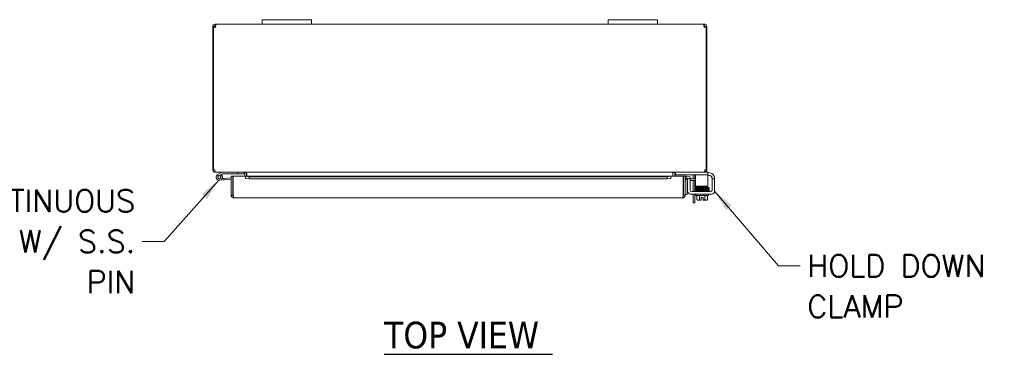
# Model space of a CAD drawing. Header units: inches. Extents: x 4 to 147, y 2 to 94.
# Tile 6 of 9: x 28 to 68, y 80 to 94. Entities that reach past the tile are written whole.
import ezdxf

# ---------------------------------------------------------------- set-up
doc = ezdxf.new("R2010")
doc.units = ezdxf.units.IN
doc.header["$LTSCALE"] = 9
doc.header["$MEASUREMENT"] = 0
doc.layers.add('Symbol (ANSI)', color=7, linetype='Continuous', lineweight=5)
doc.layers.add('Visible (ANSI)', color=7, linetype='Continuous', lineweight=5)
doc.styles.add('ROMANS', font='romans.shx')
doc.styles.add('Text Style168', font='tahoma.ttf')
doc.dimstyles.new('Default (ANSI)$7', dxfattribs={"dimscale": 9, "dimtxt": 0.1, "dimasz": 0.098425, "dimexe": 0.125, "dimexo": 0.0625, "dimgap": 0.031496, "dimtad": 0, "dimtih": 1, "dimtoh": 1, "dimrnd": 1e-08, "dimzin": 0, "dimdsep": 46, "dimtxsty": 'ROMANS', "dimcen": 0.09, "dimdle": 0.393701, "dimclrd": 256, "dimclre": 256, "dimclrt": 256, "dimadec": 0, "dimazin": 0, "dimtfac": 1, "dimtofl": 0, "dimtmove": 0, "dimatfit": 3, "dimfxl": 1, "dimtolj": 1, "dimtzin": 0, "dimlwd": -1, "dimlwe": -1, "dimarcsym": 0})

msp = doc.modelspace()

# ---------------------------------------------------------------- linework, layer by layer
at = {"layer": 'Symbol (ANSI)', "lineweight": 30}
msp.add_line((42.462, 80.035), (49.276, 80.035), dxfattribs=at)
at = {"layer": 'Visible (ANSI)'}
for p, q in [((35.573, 93.301), (35.523, 93.301)), ((35.523, 93.277), (35.523, 93.301)), ((35.56, 93.277), (35.523, 93.277)), ((35.523, 93.277), (35.523, 87.512)), ((35.56, 87.512), (35.56, 93.279)), ((35.597, 93.277), (35.568, 93.277)), ((35.597, 93.301), (35.573, 93.301)), ((35.597, 93.301), (35.597, 93.277)), ((35.597, 93.277), (35.597, 93.275)), ((35.628, 93.356), (35.628, 93.407)), ((35.628, 93.407), (35.64, 93.407)), ((35.628, 93.333), (35.628, 93.356)), ((35.64, 93.333), (35.628, 93.333)), ((35.64, 93.356), (35.64, 93.407)), ((35.64, 93.407), (37.523, 93.407)), ((35.64, 93.333), (35.64, 93.356)), ((37.523, 93.587), (37.523, 93.407)), ((37.523, 93.587), (37.773, 93.587)), ((37.773, 93.407), (37.523, 93.407)), ((39.273, 93.587), (37.773, 93.587)), ((37.773, 93.407), (39.273, 93.407)), ((39.273, 93.587), (39.523, 93.587)), ((39.523, 93.407), (39.273, 93.407)), ((39.523, 93.407), (39.523, 93.587)), ((39.523, 93.407), (51.523, 93.407)), ((51.523, 93.587), (51.523, 93.407)), ((51.523, 93.587), (51.773, 93.587)), ((51.773, 93.407), (51.523, 93.407)), ((53.273, 93.587), (51.773, 93.587)), ((51.773, 93.407), (53.273, 93.407)), ((53.273, 93.587), (53.523, 93.587)), ((53.523, 93.407), (53.273, 93.407)), ((53.523, 93.407), (53.523, 93.587)), ((53.523, 93.407), (55.405, 93.407)), ((55.405, 93.407), (55.405, 93.356)), ((55.405, 93.407), (55.417, 93.407)), ((55.405, 93.356), (55.405, 93.333)), ((55.417, 93.333), (55.405, 93.333)), ((55.417, 93.407), (55.417, 93.356)), ((55.417, 93.356), (55.417, 93.333)), ((55.472, 93.301), (55.449, 93.301)), ((55.449, 93.277), (55.449, 93.301)), ((55.477, 93.277), (55.449, 93.277)), ((55.449, 93.275), (55.449, 93.277)), ((55.523, 93.301), (55.472, 93.301)), ((55.486, 93.279), (55.486, 87.512)), ((55.523, 93.277), (55.486, 93.277)), ((55.523, 93.301), (55.523, 93.277)), ((55.523, 87.512), (55.523, 93.277)), ((35.523, 87.512), (35.56, 87.512)), ((35.56, 87.512), (35.608, 87.512)), ((35.628, 87.413), (35.628, 87.407)), ((35.628, 87.407), (35.639, 87.407)), ((55.406, 87.407), (35.639, 87.407)), ((35.913, 87.405), (35.737, 87.319)), ((35.765, 87.263), (35.862, 87.31)), ((35.882, 87.294), (35.819, 87.263)), ((35.862, 87.31), (35.928, 87.343)), ((35.934, 87.344), (36.542, 87.344)), ((36.542, 87.407), (36.542, 87.344)), ((36.542, 87.344), (36.792, 87.344)), ((36.792, 87.344), (36.792, 87.407)), ((36.824, 87.375), (36.824, 87.248)), ((36.898, 87.248), (36.898, 87.375)), ((36.909, 87.375), (36.909, 87.248)), ((54.137, 87.375), (54.137, 87.248)), ((54.148, 87.375), (54.148, 87.248)), ((54.222, 87.375), (54.222, 87.248)), ((54.253, 87.407), (54.253, 87.303)), ((54.283, 87.303), (54.253, 87.303)), ((55.536, 87.303), (54.283, 87.303)), ((54.964, 87.147), (54.964, 87.27)), ((55.038, 87.282), (55.038, 87.147)), ((55.066, 87.303), (55.066, 87.178)), ((55.406, 87.407), (55.417, 87.407)), ((55.417, 87.413), (55.417, 87.407)), ((55.536, 87.407), (55.417, 87.407)), ((55.438, 87.512), (55.486, 87.512)), ((55.486, 87.512), (55.523, 87.512)), ((55.536, 87.407), (55.566, 87.407)), ((55.566, 87.303), (55.536, 87.303)), ((55.566, 87.303), (55.566, 87.407)), ((55.566, 87.397), (55.583, 87.397)), ((55.566, 87.178), (55.566, 87.303)), ((55.604, 87.293), (55.566, 87.293)), ((35.983, 87.098), (35.803, 87.082)), ((35.906, 87.154), (35.977, 87.16)), ((36.271, 87.186), (35.977, 87.16)), ((35.977, 87.16), (35.983, 87.098)), ((36.271, 87.123), (35.983, 87.098)), ((36.271, 87.248), (36.345, 87.248)), ((36.271, 86.478), (36.271, 87.248)), ((36.345, 87.248), (36.345, 86.478)), ((36.356, 86.478), (36.356, 87.248)), ((36.356, 87.248), (36.856, 87.248)), ((36.856, 87.248), (36.856, 87.246)), ((36.856, 87.143), (36.856, 87.248)), ((36.856, 87.248), (54.061, 87.248)), ((37.006, 87.22), (36.856, 87.246)), ((36.856, 87.246), (36.856, 87.173)), ((36.856, 87.246), (36.856, 87.246)), ((36.856, 87.173), (37.006, 87.147)), ((36.856, 87.173), (36.856, 87.143)), ((36.856, 87.143), (36.856, 87.143)), ((36.856, 87.143), (36.856, 87.143)), ((37.006, 87.147), (37.006, 87.22)), ((53.911, 87.22), (37.006, 87.22)), ((53.911, 87.147), (37.006, 87.147)), ((54.061, 87.246), (53.911, 87.22)), ((53.911, 87.22), (53.911, 87.147)), ((53.911, 87.147), (54.061, 87.173)), ((54.061, 87.246), (54.061, 87.248)), ((54.061, 87.248), (54.061, 87.143)), ((54.061, 87.248), (54.561, 87.248)), ((54.061, 87.173), (54.061, 87.246)), ((54.061, 87.246), (54.061, 87.246)), ((54.061, 87.173), (54.061, 87.143)), ((54.061, 87.143), (54.061, 87.143)), ((54.061, 87.143), (54.061, 87.143)), ((54.561, 87.248), (54.561, 86.478)), ((54.572, 86.478), (54.572, 87.248)), ((54.572, 87.248), (54.646, 87.248)), ((54.646, 86.478), (54.646, 87.248)), ((54.684, 87.173), (54.683, 87.173)), ((54.697, 87.246), (54.684, 87.173)), ((54.684, 87.173), (54.832, 87.147)), ((54.697, 87.246), (54.695, 87.246)), ((54.845, 87.22), (54.697, 87.246)), ((54.72, 87.011), (54.72, 86.76)), ((54.843, 87.147), (54.739, 87.147)), ((54.739, 87.117), (54.739, 87.147)), ((54.739, 86.647), (54.739, 87.117)), ((54.832, 87.147), (54.845, 87.22)), ((54.843, 87.147), (55.032, 87.147)), ((54.843, 87.147), (54.843, 87.117)), ((54.843, 86.689), (54.843, 87.117)), ((55.032, 87.073), (54.843, 87.073)), ((54.964, 86.626), (54.964, 87.073)), ((55.032, 87.147), (55.066, 87.147)), ((55.066, 87.073), (55.032, 87.073)), ((55.038, 87.073), (55.038, 86.626)), ((55.066, 87.178), (55.066, 86.906)), ((55.066, 86.844), (55.066, 86.906)), ((55.566, 87.178), (55.566, 86.906)), ((55.566, 86.906), (55.566, 86.844)), ((55.729, 87.168), (55.729, 87.147)), ((55.833, 87.147), (55.729, 87.147)), ((55.729, 87.117), (55.729, 87.147)), ((55.729, 87.117), (55.729, 86.689)), ((55.833, 87.147), (55.833, 87.117)), ((55.833, 87.117), (55.833, 86.647)), ((36.345, 86.478), (36.271, 86.478)), ((36.356, 86.628), (36.345, 86.628)), ((54.572, 86.478), (54.646, 86.478)), ((54.646, 86.51), (54.72, 86.51)), ((54.72, 86.76), (54.72, 86.51)), ((55.708, 86.522), (54.864, 86.522)), ((55.667, 86.626), (54.906, 86.626)), ((54.964, 86.176), (54.964, 86.522)), ((55.038, 86.522), (55.038, 86.176)), ((55.066, 86.844), (55.566, 86.844)), ((55.071, 86.472), (55.071, 86.522)), ((55.591, 86.472), (55.071, 86.472)), ((55.081, 86.656), (55.533, 86.656)), ((55.081, 86.626), (55.081, 86.656)), ((55.115, 86.472), (55.115, 86.305)), ((55.206, 86.813), (55.206, 86.844)), ((55.206, 86.754), (55.206, 86.755)), ((55.206, 86.724), (55.206, 86.725)), ((55.206, 86.694), (55.206, 86.695)), ((55.206, 86.656), (55.206, 86.665)), ((55.223, 86.472), (55.223, 86.305)), ((55.44, 86.472), (55.44, 86.305)), ((55.456, 86.818), (55.456, 86.844)), ((55.456, 86.759), (55.456, 86.76)), ((55.456, 86.728), (55.456, 86.73)), ((55.456, 86.699), (55.456, 86.699)), ((55.456, 86.656), (55.456, 86.67)), ((55.548, 86.472), (55.548, 86.305)), ((55.581, 86.626), (55.581, 86.644)), ((55.591, 86.472), (55.591, 86.522)), ((54.541, 86.373), (36.376, 86.373)), ((54.964, 86.176), (55.038, 86.176)), ((55.144, 86.282), (55.169, 86.282)), ((55.169, 86.282), (55.294, 86.282)), ((55.294, 86.285), (55.294, 86.383)), ((55.294, 86.383), (55.369, 86.383)), ((55.294, 86.285), (55.294, 86.282)), ((55.369, 86.383), (55.369, 86.285)), ((55.369, 86.282), (55.369, 86.285)), ((55.369, 86.282), (55.494, 86.282)), ((55.494, 86.282), (55.519, 86.282))]:
    msp.add_line(p, q, dxfattribs=at)
msp.add_circle((35.792, 87.207), 0.06, dxfattribs=at)
for centre, radius, start, end in [((35.585, 93.344), 0.07, 248.9804, 321.9526), ((55.461, 93.344), 0.07, 218.0474, 291.0196), ((35.628, 87.512), 0.0312, 180, 231.7663), ((35.792, 87.207), 0.125, 116.1152, 44.4971), ((35.792, 87.207), 0.0625, 116.1183, 65.2124), ((35.792, 87.207), 0.0625, 65.2124, 116.1183), ((35.792, 87.207), 0.125, 56.1183, 56.1205), ((35.792, 87.207), 0.125, 44.4971, 56.1183), ((35.92, 87.392), 0.015, 90, 116.1152), ((35.934, 87.329), 0.015, 90, 116.1152), ((36.792, 87.375), 0.105, 0, 7.9309), ((54.253, 87.375), 0.105, 172.0691, 180), ((54.902, 87.27), 0.0625, 0, 31.3323), ((54.913, 87.282), 0.125, 0, 9.6716), ((55.417, 87.512), 0.0312, 308.2337, 0), ((55.583, 87.147), 0.25, 23.5782, 90), ((55.604, 87.168), 0.125, 39.1978, 90), ((36.345, 87.129), 0.0625, 79.8179, 90), ((54.677, 87.143), 0.105, 80, 107.2722), ((54.677, 87.143), 0.0312, 80, 180), ((54.771, 87.022), 0.125, 104.6289, 180), ((54.782, 87.011), 0.0625, 133.5601, 180), ((54.864, 86.647), 0.125, 180, 270), ((54.906, 86.689), 0.0625, 180, 270), ((55.667, 86.689), 0.0625, 270, 0), ((55.708, 86.647), 0.125, 270, 0), ((55.331, 86.547), 0.325, 228.1897, 234.7356), ((55.331, 86.547), 0.265, 245.9052, 261.8699), ((55.331, 86.547), 0.265, 278.1301, 294.0948), ((55.331, 86.547), 0.325, 305.2644, 311.8103)]:
    msp.add_arc(centre, radius, start, end, dxfattribs=at)
for centre, major_axis, ratio, start_param, end_param in [((55.177, 86.769), (-0.0003, 0.0145), 0.590418, 6.282426, 6.282616), ((55.177, 86.708), (0.0003, -0.0145), 0.590418, 6.282805, 6.282995), ((55.543, 86.657), (-0.0005, 0.0145), 0.806882, 0.031033, 1.63164), ((55.543, 86.657), (-0.0005, 0.0145), 0.806882, 2.141307, 6.248951), ((55.543, 86.805), (0.0005, -0.0145), 0.806882, 6.281772, 9.423361), ((55.543, 86.747), (-0.0005, 0.0145), 0.806882, 6.28283, 6.283185), ((55.543, 86.716), (0.0005, -0.0145), 0.806882, 6.282831, 6.283185), ((55.169, 86.547), (0, -0.265), 0.5, 5.862651, 6.283185), ((55.169, 86.547), (0, -0.265), 0.5, 0, 0.420534), ((55.494, 86.547), (0, -0.265), 0.5, 5.862651, 6.283185), ((55.494, 86.547), (0, -0.265), 0.5, 0, 0.420534)]:
    msp.add_ellipse(centre, major_axis=major_axis, ratio=ratio, start_param=start_param, end_param=end_param, dxfattribs=at)
for points, knots in [([(35.523, 93.301), (35.523, 93.323), (35.531, 93.351), (35.55, 93.372), (35.569, 93.393), (35.596, 93.404), (35.619, 93.406), (35.622, 93.406), (35.625, 93.407), (35.628, 93.407)], [-2.234849, -2.234849, -2.234849, -2.234849, -1.609709, -1.609709, -1.609709, -0.984221, -0.984221, -0.984221, -0.906744, -0.906744, -0.906744, -0.906744]), ([(35.628, 93.333), (35.619, 93.333), (35.607, 93.327), (35.602, 93.318), (35.598, 93.313), (35.597, 93.306), (35.597, 93.301)], [0.906744, 0.906744, 0.906744, 0.906744, 1.740666, 1.740666, 1.740666, 2.234849, 2.234849, 2.234849, 2.234849]), ([(35.64, 93.407), (35.649, 93.407), (35.654, 93.398), (35.655, 93.379), (35.655, 93.361), (35.651, 93.333), (35.643, 93.31), (35.642, 93.307), (35.641, 93.304), (35.64, 93.301)], [-0.664052, -0.664052, -0.664052, -0.664052, -0.038913, -0.038913, -0.038913, 0.586575, 0.586575, 0.586575, 0.664052, 0.664052, 0.664052, 0.664052]), ([(55.405, 93.301), (55.396, 93.323), (55.391, 93.351), (55.391, 93.372), (55.39, 93.393), (55.394, 93.404), (55.402, 93.406), (55.403, 93.406), (55.404, 93.407), (55.405, 93.407)], [2.47754, 2.47754, 2.47754, 2.47754, 3.10268, 3.10268, 3.10268, 3.728168, 3.728168, 3.728168, 3.805645, 3.805645, 3.805645, 3.805645]), ([(55.417, 93.407), (55.439, 93.407), (55.467, 93.398), (55.488, 93.379), (55.509, 93.361), (55.52, 93.333), (55.522, 93.31), (55.523, 93.307), (55.523, 93.304), (55.523, 93.301)], [-2.234849, -2.234849, -2.234849, -2.234849, -1.609709, -1.609709, -1.609709, -0.984221, -0.984221, -0.984221, -0.906744, -0.906744, -0.906744, -0.906744]), ([(55.449, 93.301), (55.449, 93.31), (55.443, 93.322), (55.434, 93.328), (55.429, 93.331), (55.423, 93.333), (55.417, 93.333)], [0.906744, 0.906744, 0.906744, 0.906744, 1.740666, 1.740666, 1.740666, 2.234849, 2.234849, 2.234849, 2.234849]), ([(35.523, 87.512), (35.523, 87.475), (35.544, 87.439), (35.576, 87.42), (35.591, 87.411), (35.61, 87.407), (35.628, 87.407)], [0, 0, 0, 0, 1.050651, 1.050651, 1.050651, 1.570796, 1.570796, 1.570796, 1.570796]), ([(35.639, 87.407), (35.628, 87.407), (35.617, 87.428), (35.612, 87.46), (35.609, 87.475), (35.608, 87.494), (35.608, 87.512)], [-1.570796, -1.570796, -1.570796, -1.570796, -0.520146, -0.520146, -0.520146, 0, 0, 0, 0]), ([(36.824, 87.375), (36.824, 87.387), (36.816, 87.399), (36.806, 87.404), (36.802, 87.406), (36.797, 87.407), (36.792, 87.407)], [-3.141593, -3.141593, -3.141593, -3.141593, -2.012802, -2.012802, -2.012802, -1.570796, -1.570796, -1.570796, -1.570796]), ([(36.909, 87.375), (36.909, 87.387), (36.884, 87.399), (36.848, 87.404), (36.834, 87.406), (36.819, 87.407), (36.803, 87.407)], [-3.141593, -3.141593, -3.141593, -3.141593, -2.012802, -2.012802, -2.012802, -1.570796, -1.570796, -1.570796, -1.570796]), ([(54.137, 87.375), (54.137, 87.387), (54.161, 87.399), (54.197, 87.404), (54.211, 87.406), (54.226, 87.407), (54.242, 87.407)], [-3.141593, -3.141593, -3.141593, -3.141593, -2.012802, -2.012802, -2.012802, -1.570796, -1.570796, -1.570796, -1.570796]), ([(54.222, 87.375), (54.222, 87.387), (54.229, 87.399), (54.24, 87.404), (54.244, 87.406), (54.248, 87.407), (54.253, 87.407)], [-3.141593, -3.141593, -3.141593, -3.141593, -2.012802, -2.012802, -2.012802, -1.570796, -1.570796, -1.570796, -1.570796]), ([(55.438, 87.512), (55.438, 87.475), (55.431, 87.439), (55.422, 87.42), (55.417, 87.411), (55.412, 87.407), (55.406, 87.407)], [0, 0, 0, 0, 1.050651, 1.050651, 1.050651, 1.570796, 1.570796, 1.570796, 1.570796]), ([(55.417, 87.407), (55.454, 87.407), (55.49, 87.428), (55.509, 87.46), (55.518, 87.475), (55.523, 87.494), (55.523, 87.512)], [-1.570796, -1.570796, -1.570796, -1.570796, -0.520146, -0.520146, -0.520146, 0, 0, 0, 0]), ([(55.729, 87.168), (55.729, 87.17), (55.729, 87.173), (55.729, 87.182), (55.727, 87.193), (55.723, 87.209), (55.719, 87.218), (55.711, 87.234), (55.706, 87.241), (55.701, 87.247)], [1.5015302, 1.5015302, 1.5015302, 1.5015302, 1.5276944, 1.5276944, 1.6086903, 1.6086903, 1.6754193, 1.6754193, 1.736828, 1.736828, 1.736828, 1.736828]), ([(55.813, 87.247), (55.818, 87.235), (55.822, 87.222), (55.829, 87.197), (55.831, 87.186), (55.833, 87.168), (55.833, 87.16), (55.833, 87.15), (55.833, 87.147), (55.833, 87.147)], [0.4353604, 0.4353604, 0.4353604, 0.4353604, 0.5345402, 0.5345402, 0.6337199, 0.6337199, 0.7295016, 0.7295016, 0.8252834, 0.8252834, 0.8252834, 0.8252834]), ([(36.359, 86.452), (36.352, 86.457), (36.346, 86.465), (36.345, 86.474), (36.345, 86.475), (36.345, 86.477), (36.345, 86.478)], [0.3652124, 0.3652124, 0.3652124, 0.3652124, 0.9110099, 0.9110099, 0.9110099, 1, 1, 1, 1]), ([(36.356, 86.478), (36.361, 86.441), (36.365, 86.405), (36.37, 86.387), (36.372, 86.378), (36.374, 86.373), (36.376, 86.373)], [-1, -1, -1, -1, -0.327519, -0.327519, -0.327519, 0, 0, 0, 0]), ([(54.561, 86.478), (54.556, 86.44), (54.552, 86.402), (54.547, 86.385), (54.545, 86.377), (54.543, 86.373), (54.541, 86.373)], [0, 0, 0, 0, 1.095058, 1.095058, 1.095058, 1.570796, 1.570796, 1.570796, 1.570796]), ([(54.557, 86.452), (54.565, 86.457), (54.571, 86.466), (54.572, 86.475), (54.572, 86.476), (54.572, 86.477), (54.572, 86.478)], [0.5736743, 0.5736743, 0.5736743, 0.5736743, 1.4834748, 1.4834748, 1.4834748, 1.5707963, 1.5707963, 1.5707963, 1.5707963]), ([(55.067, 86.779), (55.067, 86.779), (55.066, 86.78), (55.065, 86.78), (55.064, 86.78), (55.062, 86.781), (55.061, 86.782), (55.06, 86.783), (55.059, 86.784), (55.057, 86.786), (55.056, 86.787), (55.055, 86.79), (55.055, 86.791), (55.055, 86.794), (55.055, 86.796), (55.056, 86.799), (55.056, 86.801), (55.058, 86.803), (55.059, 86.804), (55.061, 86.806), (55.062, 86.806), (55.064, 86.807), (55.064, 86.807), (55.065, 86.808), (55.066, 86.808), (55.068, 86.808), (55.068, 86.809), (55.071, 86.809), (55.074, 86.809), (55.083, 86.81), (55.09, 86.81), (55.113, 86.811), (55.131, 86.812), (55.174, 86.813), (55.198, 86.813), (55.248, 86.814), (55.276, 86.815), (55.332, 86.816), (55.36, 86.816), (55.414, 86.817), (55.441, 86.818), (55.489, 86.819), (55.511, 86.819), (55.534, 86.82), (55.538, 86.82), (55.542, 86.82)], [2.500051, 2.500051, 2.500051, 2.500051, 2.513886, 2.513886, 2.533132, 2.533132, 2.541865, 2.541865, 2.552805, 2.552805, 2.563999, 2.563999, 2.576512, 2.576512, 2.589387, 2.589387, 2.602276, 2.602276, 2.614949, 2.614949, 2.626372, 2.626372, 2.637201, 2.637201, 2.652447, 2.652447, 2.684965, 2.684965, 2.782468, 2.782468, 2.929416, 2.929416, 3.154378, 3.154378, 3.368105, 3.368105, 3.58075, 3.58075, 3.793036, 3.793036, 4.00511, 4.00511, 4.216946, 4.216946, 4.272081, 4.272081, 4.272081, 4.272081]), ([(55.071, 86.75), (55.071, 86.75), (55.07, 86.75), (55.069, 86.75), (55.069, 86.75), (55.067, 86.75), (55.066, 86.75), (55.065, 86.751), (55.064, 86.751), (55.062, 86.752), (55.062, 86.752), (55.06, 86.753), (55.059, 86.754), (55.058, 86.756), (55.057, 86.757), (55.056, 86.76), (55.055, 86.762), (55.055, 86.765), (55.055, 86.766), (55.056, 86.769), (55.056, 86.771), (55.058, 86.774), (55.059, 86.775), (55.061, 86.777), (55.062, 86.777), (55.063, 86.778), (55.064, 86.778), (55.065, 86.779), (55.066, 86.779), (55.067, 86.779), (55.068, 86.779), (55.071, 86.78), (55.073, 86.78), (55.085, 86.781), (55.1, 86.782), (55.136, 86.783), (55.155, 86.783), (55.176, 86.784)], [0.3195692, 0.3195692, 0.3195692, 0.3195692, 0.3256236, 0.3256236, 0.360025, 0.360025, 0.385864, 0.385864, 0.3996689, 0.3996689, 0.4082897, 0.4082897, 0.4196893, 0.4196893, 0.4307009, 0.4307009, 0.4431118, 0.4431118, 0.4560029, 0.4560029, 0.4689296, 0.4689296, 0.4817072, 0.4817072, 0.493416, 0.493416, 0.5042552, 0.5042552, 0.5186157, 0.5186157, 0.5476072, 0.5476072, 0.6344752, 0.6344752, 0.8997398, 0.8997398, 1.0987141, 1.0987141, 1.0987141, 1.0987141]), ([(55.072, 86.719), (55.072, 86.719), (55.071, 86.719), (55.07, 86.719), (55.069, 86.72), (55.067, 86.72), (55.067, 86.72), (55.065, 86.721), (55.064, 86.721), (55.062, 86.722), (55.062, 86.722), (55.06, 86.723), (55.059, 86.724), (55.057, 86.726), (55.056, 86.728), (55.055, 86.731), (55.055, 86.733), (55.055, 86.737), (55.055, 86.738), (55.056, 86.741), (55.057, 86.742), (55.059, 86.744), (55.06, 86.745), (55.061, 86.747), (55.062, 86.747), (55.063, 86.748), (55.064, 86.748), (55.065, 86.749), (55.066, 86.749), (55.069, 86.75), (55.07, 86.75), (55.075, 86.75), (55.077, 86.75), (55.085, 86.751), (55.091, 86.751), (55.104, 86.752), (55.112, 86.752), (55.129, 86.752), (55.138, 86.753), (55.158, 86.753), (55.169, 86.753), (55.192, 86.754), (55.204, 86.754), (55.229, 86.755), (55.243, 86.755), (55.269, 86.756), (55.283, 86.756), (55.311, 86.756), (55.325, 86.757), (55.353, 86.757), (55.367, 86.757), (55.394, 86.758), (55.408, 86.758), (55.434, 86.759), (55.447, 86.759), (55.471, 86.759), (55.483, 86.76), (55.503, 86.76), (55.511, 86.76), (55.528, 86.761), (55.535, 86.761), (55.542, 86.761)], [3.602749, 3.602749, 3.602749, 3.602749, 3.606538, 3.606538, 3.675559, 3.675559, 3.712228, 3.712228, 3.738143, 3.738143, 3.746097, 3.746097, 3.758127, 3.758127, 3.767102, 3.767102, 3.773994, 3.773994, 3.780298, 3.780298, 3.787346, 3.787346, 3.796057, 3.796057, 3.806759, 3.806759, 3.821646, 3.821646, 3.850248, 3.850248, 3.95778, 3.95778, 4.074514, 4.074514, 4.247381, 4.247381, 4.410537, 4.410537, 4.57183, 4.57183, 4.732485, 4.732485, 4.892859, 4.892859, 5.053085, 5.053085, 5.21322, 5.21322, 5.373292, 5.373292, 5.533311, 5.533311, 5.693273, 5.693273, 5.853165, 5.853165, 6.012951, 6.012951, 6.148068, 6.148068, 6.283185, 6.283185, 6.283185, 6.283185]), ([(55.067, 86.689), (55.067, 86.69), (55.066, 86.69), (55.065, 86.69), (55.064, 86.69), (55.062, 86.691), (55.062, 86.692), (55.06, 86.693), (55.059, 86.694), (55.057, 86.696), (55.057, 86.697), (55.055, 86.7), (55.055, 86.701), (55.055, 86.704), (55.055, 86.706), (55.056, 86.709), (55.056, 86.711), (55.058, 86.713), (55.059, 86.714), (55.061, 86.716), (55.062, 86.717), (55.063, 86.717), (55.064, 86.718), (55.065, 86.718), (55.066, 86.718), (55.067, 86.719), (55.068, 86.719), (55.071, 86.719), (55.074, 86.719), (55.082, 86.72), (55.089, 86.72), (55.112, 86.721), (55.13, 86.722), (55.16, 86.723), (55.168, 86.723), (55.176, 86.723)], [0.3633185, 0.3633185, 0.3633185, 0.3633185, 0.3828771, 0.3828771, 0.3995334, 0.3995334, 0.4088448, 0.4088448, 0.4202832, 0.4202832, 0.4314354, 0.4314354, 0.4439471, 0.4439471, 0.4568823, 0.4568823, 0.4698416, 0.4698416, 0.4826149, 0.4826149, 0.4942335, 0.4942335, 0.5052107, 0.5052107, 0.5204199, 0.5204199, 0.5523687, 0.5523687, 0.6481481, 0.6481481, 0.7924777, 0.7924777, 1.0183396, 1.0183396, 1.0994423, 1.0994423, 1.0994423, 1.0994423]), ([(55.169, 86.656), (55.161, 86.656), (55.153, 86.657), (55.126, 86.657), (55.109, 86.658), (55.084, 86.659), (55.076, 86.659), (55.069, 86.66), (55.068, 86.66), (55.066, 86.661), (55.065, 86.661), (55.064, 86.661), (55.063, 86.662), (55.061, 86.663), (55.061, 86.663), (55.059, 86.664), (55.058, 86.665), (55.057, 86.667), (55.056, 86.669), (55.055, 86.672), (55.055, 86.673), (55.055, 86.676), (55.055, 86.678), (55.056, 86.681), (55.057, 86.682), (55.059, 86.685), (55.06, 86.686), (55.062, 86.687), (55.063, 86.688), (55.064, 86.688), (55.065, 86.689), (55.066, 86.689), (55.066, 86.689), (55.068, 86.69), (55.069, 86.69), (55.073, 86.69), (55.076, 86.69), (55.087, 86.691), (55.095, 86.691), (55.118, 86.692), (55.137, 86.693), (55.181, 86.694), (55.205, 86.694), (55.257, 86.695), (55.285, 86.696), (55.34, 86.697), (55.369, 86.697), (55.423, 86.698), (55.449, 86.699), (55.496, 86.7), (55.517, 86.7), (55.537, 86.701), (55.54, 86.701), (55.542, 86.701)], [1.950949, 1.950949, 1.950949, 1.950949, 2.028484, 2.028484, 2.241211, 2.241211, 2.455273, 2.455273, 2.506594, 2.506594, 2.520769, 2.520769, 2.537157, 2.537157, 2.543935, 2.543935, 2.554759, 2.554759, 2.566233, 2.566233, 2.578871, 2.578871, 2.591759, 2.591759, 2.604639, 2.604639, 2.617184, 2.617184, 2.628313, 2.628313, 2.639461, 2.639461, 2.656434, 2.656434, 2.69592, 2.69592, 2.814493, 2.814493, 2.95469, 2.95469, 3.176396, 3.176396, 3.389925, 3.389925, 3.602516, 3.602516, 3.814778, 3.814778, 4.026832, 4.026832, 4.238635, 4.238635, 4.272121, 4.272121, 4.272121, 4.272121]), ([(55.165, 86.783), (55.147, 86.783), (55.132, 86.783), (55.103, 86.782), (55.09, 86.781), (55.079, 86.781), (55.076, 86.78), (55.074, 86.78), (55.073, 86.78), (55.073, 86.78)], [0.2581422, 0.2581422, 0.2581422, 0.2581422, 0.4272784, 0.4272784, 0.6383298, 0.6383298, 0.7331262, 0.7331262, 0.7750886, 0.7750886, 0.7750886, 0.7750886]), ([(55.177, 86.755), (55.154, 86.754), (55.134, 86.754), (55.102, 86.753), (55.089, 86.752), (55.078, 86.751), (55.076, 86.751), (55.074, 86.751), (55.073, 86.751), (55.073, 86.751)], [0.0000051, 0.0000051, 0.0000051, 0.0000051, 0.2152517, 0.2152517, 0.4261308, 0.4261308, 0.5181746, 0.5181746, 0.5565175, 0.5565175, 0.5565175, 0.5565175]), ([(55.073, 86.721), (55.073, 86.721), (55.074, 86.721), (55.075, 86.721), (55.077, 86.721), (55.082, 86.722), (55.087, 86.722), (55.097, 86.722), (55.103, 86.723), (55.117, 86.723), (55.126, 86.723), (55.144, 86.724), (55.154, 86.724), (55.175, 86.725), (55.187, 86.725), (55.211, 86.725), (55.223, 86.726), (55.249, 86.726), (55.263, 86.726), (55.29, 86.727), (55.304, 86.727), (55.332, 86.728), (55.346, 86.728), (55.374, 86.728), (55.387, 86.729), (55.414, 86.729), (55.428, 86.73), (55.453, 86.73), (55.465, 86.73), (55.489, 86.731), (55.5, 86.731), (55.522, 86.732), (55.533, 86.732), (55.543, 86.732)], [3.872625, 3.872625, 3.872625, 3.872625, 3.930423, 3.930423, 4.035885, 4.035885, 4.179663, 4.179663, 4.334933, 4.334933, 4.493132, 4.493132, 4.652297, 4.652297, 4.811865, 4.811865, 4.971631, 4.971631, 5.13151, 5.13151, 5.291463, 5.291463, 5.451474, 5.451474, 5.611538, 5.611538, 5.771663, 5.771663, 5.931872, 5.931872, 6.092218, 6.092218, 6.283185, 6.283185, 6.283185, 6.283185]), ([(55.177, 86.694), (55.154, 86.693), (55.134, 86.693), (55.102, 86.692), (55.089, 86.691), (55.078, 86.691), (55.075, 86.69), (55.073, 86.69), (55.073, 86.69), (55.073, 86.69)], [0, 0, 0, 0, 0.2152446, 0.2152446, 0.4261097, 0.4261097, 0.5281301, 0.5281301, 0.5561445, 0.5561445, 0.5561445, 0.5561445]), ([(55.543, 86.672), (55.526, 86.671), (55.505, 86.671), (55.459, 86.67), (55.433, 86.669), (55.38, 86.668), (55.351, 86.668), (55.296, 86.667), (55.268, 86.666), (55.215, 86.665), (55.19, 86.665), (55.147, 86.664), (55.128, 86.664), (55.098, 86.663), (55.086, 86.662), (55.076, 86.661), (55.074, 86.661), (55.073, 86.661), (55.073, 86.661), (55.073, 86.661)], [0, 0, 0, 0, 0.217836, 0.217836, 0.430879, 0.430879, 0.643338, 0.643338, 0.855529, 0.855529, 1.067514, 1.067514, 1.279195, 1.279195, 1.490059, 1.490059, 1.59132, 1.59132, 1.597871, 1.597871, 1.597871, 1.597871]), ([(55.176, 86.723), (55.199, 86.724), (55.225, 86.724), (55.279, 86.725), (55.307, 86.726), (55.363, 86.727), (55.391, 86.727), (55.444, 86.728), (55.469, 86.729), (55.51, 86.73), (55.528, 86.73), (55.542, 86.731)], [0, 0, 0, 0, 0.216542, 0.216542, 0.428922, 0.428922, 0.641138, 0.641138, 0.853135, 0.853135, 1.04097, 1.04097, 1.04097, 1.04097]), ([(55.543, 86.762), (55.526, 86.761), (55.505, 86.761), (55.459, 86.76), (55.433, 86.759), (55.38, 86.758), (55.351, 86.758), (55.296, 86.757), (55.268, 86.756), (55.219, 86.756), (55.197, 86.755), (55.177, 86.755)], [0, 0, 0, 0, 0.217836, 0.217836, 0.430879, 0.430879, 0.643337, 0.643337, 0.855528, 0.855528, 1.041375, 1.041375, 1.041375, 1.041375]), ([(55.543, 86.702), (55.526, 86.701), (55.505, 86.701), (55.459, 86.699), (55.433, 86.699), (55.38, 86.698), (55.351, 86.697), (55.296, 86.696), (55.268, 86.696), (55.219, 86.695), (55.197, 86.694), (55.177, 86.694)], [0, 0, 0, 0, 0.217928, 0.217928, 0.431024, 0.431024, 0.643503, 0.643503, 0.855704, 0.855704, 1.041399, 1.041399, 1.041399, 1.041399]), ([(55.367, 86.787), (55.369, 86.787), (55.371, 86.787), (55.377, 86.787), (55.38, 86.787), (55.385, 86.788), (55.387, 86.788), (55.391, 86.788), (55.393, 86.788), (55.394, 86.788), (55.394, 86.788), (55.394, 86.788), (55.394, 86.788), (55.394, 86.788), (55.394, 86.788), (55.394, 86.788), (55.394, 86.788), (55.394, 86.788), (55.394, 86.788), (55.394, 86.788), (55.394, 86.788), (55.394, 86.788), (55.394, 86.788), (55.393, 86.788), (55.39, 86.788), (55.354, 86.787), (55.32, 86.786), (55.274, 86.786), (55.264, 86.785), (55.254, 86.785)], [0.5129211, 0.5129211, 0.5129211, 0.5129211, 0.5292951, 0.5292951, 0.5555298, 0.5555298, 0.5687771, 0.5687771, 0.5902368, 0.5902368, 0.5909111, 0.5909111, 0.5909957, 0.5909957, 0.5910287, 0.5910287, 0.5910546, 0.5910546, 0.5911319, 0.5911319, 0.5914899, 0.5914899, 0.5925418, 0.5925418, 0.638217, 0.638217, 0.9175215, 0.9175215, 1.001481, 1.001481, 1.001481, 1.001481]), ([(55.543, 86.791), (55.526, 86.79), (55.505, 86.79), (55.459, 86.789), (55.433, 86.788), (55.393, 86.788), (55.38, 86.787), (55.367, 86.787)], [0, 0, 0, 0, 0.2178362, 0.2178362, 0.4308793, 0.4308793, 0.5337945, 0.5337945, 0.5337945, 0.5337945]), ([(55.542, 86.761), (55.559, 86.762), (55.572, 86.762), (55.584, 86.763), (55.587, 86.763), (55.589, 86.764), (55.589, 86.764), (55.589, 86.764)], [0, 0, 0, 0, 0.2139249, 0.2139249, 0.3099326, 0.3099326, 0.3524181, 0.3524181, 0.3524181, 0.3524181]), ([(55.542, 86.731), (55.551, 86.731), (55.558, 86.731), (55.57, 86.732), (55.575, 86.732), (55.583, 86.732), (55.586, 86.733), (55.589, 86.733), (55.589, 86.733), (55.589, 86.733), (55.589, 86.733), (55.589, 86.733)], [0.000027, 0.000027, 0.000027, 0.000027, 0.158763, 0.158763, 0.3157416, 0.3157416, 0.4659917, 0.4659917, 0.5214645, 0.5214645, 0.5323749, 0.5323749, 0.5323749, 0.5323749]), ([(55.542, 86.701), (55.559, 86.701), (55.572, 86.702), (55.584, 86.703), (55.587, 86.703), (55.589, 86.703), (55.59, 86.703), (55.59, 86.703)], [0, 0, 0, 0, 0.2140015, 0.2140015, 0.316329, 0.316329, 0.3533284, 0.3533284, 0.3533284, 0.3533284]), ([(55.552, 86.796), (55.557, 86.796), (55.562, 86.796), (55.579, 86.795), (55.587, 86.795), (55.594, 86.794), (55.595, 86.794), (55.598, 86.793), (55.599, 86.793), (55.601, 86.792), (55.601, 86.792), (55.603, 86.79), (55.604, 86.79), (55.605, 86.788), (55.606, 86.786), (55.607, 86.784), (55.608, 86.782), (55.608, 86.779), (55.608, 86.777), (55.607, 86.774), (55.606, 86.773), (55.605, 86.77), (55.604, 86.769), (55.602, 86.767), (55.601, 86.767), (55.599, 86.766), (55.599, 86.766), (55.597, 86.765), (55.597, 86.765), (55.595, 86.765), (55.595, 86.765), (55.592, 86.764), (55.589, 86.764), (55.578, 86.763), (55.563, 86.763), (55.543, 86.762)], [2.5928123, 2.5928123, 2.5928123, 2.5928123, 2.6660168, 2.6660168, 2.8801138, 2.8801138, 2.9409704, 2.9409704, 2.955109, 2.955109, 2.9627774, 2.9627774, 2.9737676, 2.9737676, 2.9848588, 2.9848588, 2.9973106, 2.9973106, 3.0101785, 3.0101785, 3.0230697, 3.0230697, 3.0357813, 3.0357813, 3.0473275, 3.0473275, 3.0580786, 3.0580786, 3.0727379, 3.0727379, 3.1030161, 3.1030161, 3.1937629, 3.1937629, 3.4481845, 3.4481845, 3.4481845, 3.4481845]), ([(55.595, 86.765), (55.595, 86.765), (55.596, 86.764), (55.597, 86.764), (55.598, 86.764), (55.601, 86.762), (55.602, 86.762), (55.603, 86.76), (55.604, 86.759), (55.606, 86.757), (55.607, 86.756), (55.608, 86.753), (55.608, 86.752), (55.608, 86.748), (55.608, 86.747), (55.607, 86.744), (55.606, 86.742), (55.604, 86.74), (55.603, 86.739), (55.601, 86.737), (55.6, 86.737), (55.599, 86.736), (55.598, 86.736), (55.597, 86.736), (55.596, 86.735), (55.595, 86.735), (55.594, 86.735), (55.589, 86.734), (55.585, 86.734), (55.571, 86.733), (55.559, 86.733), (55.543, 86.732)], [0.5566244, 0.5566244, 0.5566244, 0.5566244, 0.5749154, 0.5749154, 0.6028627, 0.6028627, 0.6153088, 0.6153088, 0.626599, 0.626599, 0.6381412, 0.6381412, 0.6508714, 0.6508714, 0.6638617, 0.6638617, 0.6768441, 0.6768441, 0.6894817, 0.6894817, 0.7007662, 0.7007662, 0.7123374, 0.7123374, 0.7303167, 0.7303167, 0.7733493, 0.7733493, 0.9026748, 0.9026748, 1.0987763, 1.0987763, 1.0987763, 1.0987763]), ([(55.543, 86.702), (55.552, 86.702), (55.559, 86.702), (55.572, 86.703), (55.578, 86.703), (55.587, 86.703), (55.59, 86.704), (55.594, 86.704), (55.595, 86.704), (55.598, 86.705), (55.599, 86.705), (55.6, 86.706), (55.601, 86.707), (55.602, 86.708), (55.603, 86.708), (55.606, 86.711), (55.606, 86.713), (55.608, 86.716), (55.608, 86.718), (55.608, 86.721), (55.607, 86.723), (55.606, 86.726), (55.606, 86.727), (55.604, 86.729), (55.603, 86.73), (55.602, 86.731), (55.601, 86.732), (55.599, 86.732), (55.599, 86.733), (55.597, 86.733), (55.597, 86.733), (55.594, 86.734), (55.592, 86.734), (55.59, 86.734), (55.59, 86.734), (55.59, 86.734)], [0, 0, 0, 0, 0.1613075, 0.1613075, 0.3245383, 0.3245383, 0.4966261, 0.4966261, 0.5700981, 0.5700981, 0.5966667, 0.5966667, 0.6045833, 0.6045833, 0.6165857, 0.6165857, 0.6255482, 0.6255482, 0.6324339, 0.6324339, 0.6387385, 0.6387385, 0.6457928, 0.6457928, 0.6545131, 0.6545131, 0.6652279, 0.6652279, 0.6801499, 0.6801499, 0.7088815, 0.7088815, 0.8175346, 0.8175346, 0.8182285, 0.8182285, 0.8182285, 0.8182285]), ([(55.594, 86.704), (55.594, 86.704), (55.595, 86.704), (55.596, 86.704), (55.597, 86.704), (55.598, 86.703), (55.599, 86.703), (55.6, 86.702), (55.601, 86.702), (55.603, 86.701), (55.603, 86.7), (55.605, 86.698), (55.606, 86.697), (55.607, 86.694), (55.608, 86.693), (55.608, 86.69), (55.608, 86.688), (55.607, 86.685), (55.607, 86.683), (55.605, 86.681), (55.604, 86.679), (55.602, 86.678), (55.601, 86.677), (55.6, 86.676), (55.599, 86.676), (55.598, 86.675), (55.597, 86.675), (55.596, 86.675), (55.595, 86.675), (55.592, 86.674), (55.59, 86.674), (55.579, 86.673), (55.564, 86.673), (55.543, 86.672)], [0.5458244, 0.5458244, 0.5458244, 0.5458244, 0.5659229, 0.5659229, 0.592264, 0.592264, 0.6041806, 0.6041806, 0.6121511, 0.6121511, 0.6234081, 0.6234081, 0.6343305, 0.6343305, 0.6466731, 0.6466731, 0.6595248, 0.6595248, 0.6724181, 0.6724181, 0.6851804, 0.6851804, 0.6969227, 0.6969227, 0.7076996, 0.7076996, 0.7215489, 0.7215489, 0.7489086, 0.7489086, 0.8308664, 0.8308664, 1.0988185, 1.0988185, 1.0988185, 1.0988185]), ([(55.552, 86.677), (55.559, 86.677), (55.566, 86.677), (55.583, 86.676), (55.589, 86.676), (55.596, 86.675), (55.596, 86.675), (55.599, 86.674), (55.6, 86.674), (55.601, 86.673), (55.601, 86.672), (55.603, 86.671), (55.604, 86.671), (55.605, 86.669), (55.606, 86.667), (55.607, 86.665), (55.608, 86.663), (55.608, 86.66), (55.608, 86.658), (55.607, 86.655), (55.606, 86.654), (55.605, 86.651), (55.604, 86.65), (55.602, 86.648), (55.601, 86.648), (55.599, 86.647), (55.599, 86.647), (55.597, 86.646), (55.597, 86.646), (55.595, 86.646), (55.595, 86.646), (55.592, 86.645), (55.59, 86.645), (55.578, 86.644), (55.563, 86.644), (55.543, 86.643)], [3.4156322, 3.4156322, 3.4156322, 3.4156322, 3.5169299, 3.5169299, 3.7313619, 3.7313619, 3.7672303, 3.7672303, 3.7784191, 3.7784191, 3.7854317, 3.7854317, 3.7964064, 3.7964064, 3.8074823, 3.8074823, 3.8199219, 3.8199219, 3.8327883, 3.8327883, 3.8456798, 3.8456798, 3.858398, 3.858398, 3.8699669, 3.8699669, 3.8808019, 3.8808019, 3.8953882, 3.8953882, 3.9254911, 3.9254911, 4.0157092, 4.0157092, 4.2709543, 4.2709543, 4.2709543, 4.2709543]), ([(55.544, 86.791), (55.56, 86.791), (55.572, 86.792), (55.584, 86.793), (55.587, 86.793), (55.589, 86.793), (55.59, 86.793), (55.59, 86.793)], [0.0055173, 0.0055173, 0.0055173, 0.0055173, 0.2140012, 0.2140012, 0.3099763, 0.3099763, 0.3533584, 0.3533584, 0.3533584, 0.3533584]), ([(36.274, 86.452), (36.281, 86.425), (36.3, 86.4), (36.324, 86.387), (36.34, 86.378), (36.358, 86.373), (36.376, 86.373)], [-0.8395462, -0.8395462, -0.8395462, -0.8395462, -0.3275189, -0.3275189, -0.3275189, 0, 0, 0, 0]), ([(54.541, 86.373), (54.579, 86.373), (54.616, 86.396), (54.634, 86.43), (54.638, 86.437), (54.641, 86.444), (54.643, 86.452)], [0, 0, 0, 0, 1.091717, 1.091717, 1.091717, 1.318756, 1.318756, 1.318756, 1.318756])]:
    msp.add_open_spline(points, degree=3, knots=knots, dxfattribs=at)
for points in [[(35.649, 93.331), (35.647, 93.332), (35.644, 93.333), (35.64, 93.333)], [(55.405, 93.333), (55.402, 93.333), (55.398, 93.332), (55.396, 93.331)], [(36.271, 86.478), (36.271, 86.469), (36.272, 86.461), (36.274, 86.452)], [(54.643, 86.452), (54.645, 86.461), (54.646, 86.469), (54.646, 86.478)], [(55.176, 86.784), (55.2, 86.784), (55.226, 86.785), (55.254, 86.785)]]:
    msp.add_open_spline(points, degree=3, dxfattribs=at)

# ---------------------------------------------------------------- texts
at = {"layer": 'Symbol (ANSI)', "char_height": 0.9, "line_spacing_factor": 1.093904, "style": 'ROMANS'}
for s, insert, width, attachment_point in [('{\\fRomanS|b0|i0;\\H0.9000;CONTINUOUS\\PHINGE W/ S.S.\\P\\fromans|b0|i0;\\H0.9000;PIN}', (32.388, 84.608), 10.57356, 6), ('{\\fRomanS|b0|i0;\\H0.9000;HOLD DOWN\\PCLAMP}', (59.583, 84.067), 8.39832, 1)]:
    msp.add_mtext(s, dxfattribs=dict(at, insert=insert, width=width, attachment_point=attachment_point))
at = {"layer": 'Symbol (ANSI)', "insert": (42.461, 80.255), "char_height": 1.08, "attachment_point": 7, "style": 'Text Style168'}
msp.add_mtext('TOP VIEW', dxfattribs=at)

# ---------------------------------------------------------------- leaders
at = {"layer": 'Symbol (ANSI)', "annotation_type": 0, "has_hookline": 1}
for points, hookline_direction, text_width in [([(35.771, 87.083), (33.557, 84.608), (32.671, 84.608)], 1, 10.131), ([(55.833, 86.647), (58.414, 83.617), (59.3, 83.617)], 0, 7.973)]:
    msp.add_leader(points, dimstyle='Default (ANSI)$7', override={"dimtad": 0}, dxfattribs=dict(at, hookline_direction=hookline_direction, text_width=text_width))

doc.saveas('drawing.dxf')
